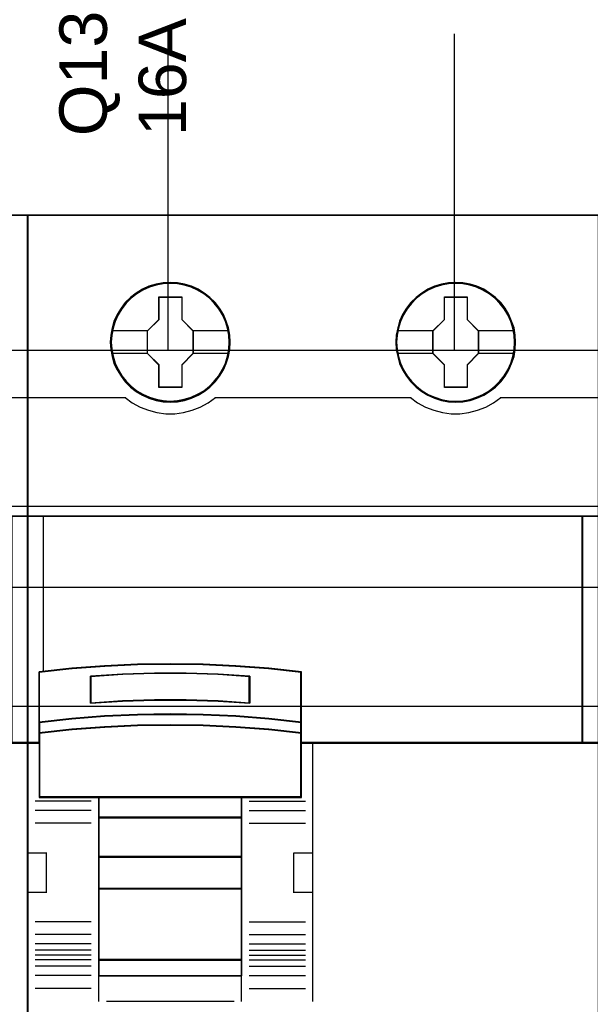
# Model space of a CAD drawing. Extents: x -631805 to -376315, y -40155 to 84873.
# Tile 14 of 256: x -618678 to -618318, y -34968 to -34346. Entities that reach past the tile are written whole.
import ezdxf

# ---------------------------------------------------------------- set-up
doc = ezdxf.new("R2010")
doc.units = 0
doc.header["$MEASUREMENT"] = 0
doc.layers.get('0').update_dxf_attribs({"color": 252})
for name, color, linetype in [('30', 7, 'Continuous'), ('45', 8, 'Continuous'), ('50', 7, 'Continuous')]:
    doc.layers.add(name, color=color, linetype=linetype)
doc.styles.get("Standard").update_dxf_attribs({"font": 'arial.ttf', "bigfont": 'BIGFONT.SHX'})

# ---------------------------------------------------------------- blocks, each defined once
blk = doc.blocks.new('*U1026')
at = {"layer": '50', "color": 7}
for points in [[(61.983887, -477.51456), (386.017439, -477.51456)], [(61.983887, -477.51456), (386.017439, -477.51456)], [(151.864631, -477.55693), (151.864631, -457.544965)], [(169.926144, -477.55693), (169.926144, -457.544965)], [(61.983887, -487.347089), (386.017439, -487.347089), (386.017439, -533.64975), (61.983887, -533.64975), (61.983887, -487.347089)]]:
    blk.add_lwpolyline(points, dxfattribs=at)
blk = doc.blocks.new('*U1027')
at = {"layer": '30', "color": 7}
blk.add_lwpolyline([(51.981526, -492.476529), (396.088727, -492.476529), (396.088727, -528.454107), (51.981526, -528.454107), (51.981526, -492.476529)], close=True, dxfattribs=at)
for points in [[(51.981526, -492.476529), (396.088727, -492.476529), (396.088727, -528.454107), (51.981526, -528.454107), (51.981526, -492.476529)], [(51.981526, -499.973403), (396.088727, -499.973403), (396.088727, -520.957234), (51.981526, -520.957234), (51.981526, -499.973403)]]:
    blk.add_lwpolyline(points, dxfattribs=at)
blk = doc.blocks.new('*U1029')
at = {"layer": '45', "color": 7}
for points in [[(143.026075, -468.992858), (106.974629, -468.992858), (106.974629, -551.996037), (143.026075, -551.996037), (143.026075, -468.992858)], [(141.984218, -487.995883), (141.984218, -502.319651), (143.026075, -502.319651), (143.026075, -487.995883), (141.984218, -487.995883)]]:
    blk.add_lwpolyline(points, close=True, dxfattribs=at)
at = {"layer": '45', "color": 139}
blk.add_lwpolyline([(143.026075, -468.992858), (106.974629, -468.992858), (106.974629, -551.996037), (143.026075, -551.996037), (143.026075, -468.992858)], close=True, dxfattribs=at)
at = {"layer": '45', "color": 59}
blk.add_lwpolyline([(143.010169, -469.008747), (106.990535, -469.008747), (106.990535, -551.977501), (143.010169, -551.977501), (143.010169, -469.008747)], close=True, dxfattribs=at)
at = {"layer": '45', "color": 139}
for points in [[(136.812046, -480.493713), (143.026075, -480.493713)], [(106.974629, -487.995883), (143.026075, -487.995883)], [(143.026075, -502.282577), (124.238179, -502.282577)]]:
    blk.add_lwpolyline(points, dxfattribs=at)
at = {"layer": '45', "color": 140}
for points in [[(141.984218, -487.995883), (141.984218, -502.319651), (143.026075, -502.319651), (143.026075, -487.995883), (141.984218, -487.995883)], [(142.000124, -488.011772), (142.000124, -502.303762), (143.010169, -502.303762), (143.010169, -488.011772), (142.000124, -488.011772)]]:
    blk.add_lwpolyline(points, close=True, dxfattribs=at)
blk = doc.blocks.new('*U1030')
at = {"layer": '45', "color": 7}
for points in [[(179.027152, -468.992858), (142.975706, -468.992858), (142.975706, -551.996037), (179.027152, -551.996037), (179.027152, -468.992858)], [(155.772259, -477.012853), (155.744595, -476.559656), (155.672668, -476.100932), (155.517748, -475.669842), (155.34623, -475.249805), (155.108317, -474.857402), (154.826142, -474.503687), (154.499704, -474.183133), (154.134535, -473.901266), (153.763834, -473.658087), (153.332272, -473.470176), (152.90071, -473.337533), (152.447016, -473.254631), (151.998855, -473.232524), (151.539628, -473.254631), (151.102533, -473.337533), (150.654372, -473.470176), (150.239408, -473.658087), (149.846576, -473.901266), (149.486941, -474.183133), (149.15497, -474.503687), (148.894926, -474.857402), (148.65148, -475.249805), (148.446765, -475.669842), (148.330575, -476.100932), (148.242049, -476.559656), (148.208852, -477.012853), (148.242049, -477.466051), (148.330575, -477.908195), (148.446765, -478.344812), (148.65148, -478.759321), (148.894926, -479.151724), (149.15497, -479.516493), (149.486941, -479.842574), (149.846576, -480.118914), (150.239408, -480.356566), (150.654372, -480.53895), (151.102533, -480.67712), (151.539628, -480.765549), (151.998855, -480.787656), (152.447016, -480.765549), (152.90071, -480.67712), (153.332272, -480.53895), (153.763834, -480.356566), (154.134535, -480.118914), (154.499704, -479.842574), (154.826142, -479.516493), (155.108317, -479.151724), (155.34623, -478.759321), (155.517748, -478.344812), (155.672668, -477.908195), (155.744595, -477.466051), (155.772259, -477.012853)], [(155.772259, -477.012853), (155.744595, -476.559656), (155.672668, -476.100932), (155.517748, -475.669842), (155.34623, -475.249805), (155.108317, -474.857402), (154.826142, -474.503687), (154.499704, -474.183133), (154.134535, -473.901266), (153.763834, -473.658087), (153.332272, -473.470176), (152.90071, -473.337533), (152.447016, -473.254631), (151.998855, -473.232524), (151.539628, -473.254631), (151.102533, -473.337533), (150.654372, -473.470176), (150.239408, -473.658087), (149.846576, -473.901266), (149.486941, -474.183133), (149.15497, -474.503687), (148.894926, -474.857402), (148.65148, -475.249805), (148.446765, -475.669842), (148.330575, -476.100932), (148.242049, -476.559656), (148.208852, -477.012853), (148.242049, -477.466051), (148.330575, -477.908195), (148.446765, -478.344812), (148.65148, -478.759321), (148.894926, -479.151724), (149.15497, -479.516493), (149.486941, -479.842574), (149.846576, -480.118914), (150.239408, -480.356566), (150.654372, -480.53895), (151.102533, -480.67712), (151.539628, -480.765549), (151.998855, -480.787656), (152.447016, -480.765549), (152.90071, -480.67712), (153.332272, -480.53895), (153.763834, -480.356566), (154.134535, -480.118914), (154.499704, -479.842574), (154.826142, -479.516493), (155.108317, -479.151724), (155.34623, -478.759321), (155.517748, -478.344812), (155.672668, -477.908195), (155.744595, -477.466051), (155.772259, -477.012853)], [(173.783402, -477.012853), (173.76127, -476.559656), (173.689341, -476.100932), (173.534416, -475.669842), (173.351826, -475.249805), (173.124973, -474.857402), (172.842789, -474.503687), (172.51634, -474.183133), (172.145628, -473.901266), (171.780449, -473.65256), (171.348873, -473.470176), (170.917298, -473.337533), (170.46359, -473.254631), (170.004349, -473.232524), (169.556175, -473.254631), (169.108, -473.337533), (168.659825, -473.470176), (168.244849, -473.65256), (167.863071, -473.901266), (167.503424, -474.183133), (167.171443, -474.503687), (166.900325, -474.857402), (166.656872, -475.249805), (166.463217, -475.669842), (166.347023, -476.100932), (166.258495, -476.559656), (166.225297, -477.012853), (166.258495, -477.466051), (166.347023, -477.908195), (166.463217, -478.344812), (166.656872, -478.759321), (166.900325, -479.151724), (167.171443, -479.516493), (167.503424, -479.842574), (167.863071, -480.118914), (168.244849, -480.356566), (168.659825, -480.53895), (169.108, -480.67712), (169.556175, -480.765549), (170.004349, -480.787656), (170.46359, -480.765549), (170.917298, -480.67712), (171.348873, -480.53895), (171.780449, -480.356566), (172.145628, -480.118914), (172.51634, -479.842574), (172.842789, -479.516493), (173.124973, -479.151724), (173.351826, -478.759321), (173.534416, -478.344812), (173.689341, -477.908195), (173.76127, -477.466051), (173.783402, -477.012853)], [(173.783402, -477.012853), (173.76127, -476.559656), (173.689341, -476.100932), (173.534416, -475.669842), (173.351826, -475.249805), (173.124973, -474.857402), (172.842789, -474.503687), (172.51634, -474.183133), (172.145628, -473.901266), (171.780449, -473.65256), (171.348873, -473.470176), (170.917298, -473.337533), (170.46359, -473.254631), (170.004349, -473.232524), (169.556175, -473.254631), (169.108, -473.337533), (168.659825, -473.470176), (168.244849, -473.65256), (167.863071, -473.901266), (167.503424, -474.183133), (167.171443, -474.503687), (166.900325, -474.857402), (166.656872, -475.249805), (166.463217, -475.669842), (166.347023, -476.100932), (166.258495, -476.559656), (166.225297, -477.012853), (166.258495, -477.466051), (166.347023, -477.908195), (166.463217, -478.344812), (166.656872, -478.759321), (166.900325, -479.151724), (167.171443, -479.516493), (167.503424, -479.842574), (167.863071, -480.118914), (168.244849, -480.356566), (168.659825, -480.53895), (169.108, -480.67712), (169.556175, -480.765549), (170.004349, -480.787656), (170.46359, -480.765549), (170.917298, -480.67712), (171.348873, -480.53895), (171.780449, -480.356566), (172.145628, -480.118914), (172.51634, -479.842574), (172.842789, -479.516493), (173.124973, -479.151724), (173.351826, -478.759321), (173.534416, -478.344812), (173.689341, -477.908195), (173.76127, -477.466051), (173.783402, -477.012853)], [(173.767496, -477.011517), (173.745457, -476.560384), (173.67383, -476.10375), (173.519558, -475.674624), (173.337737, -475.256502), (173.111838, -474.865887), (172.830841, -474.513784), (172.505767, -474.19469), (172.136615, -473.914108), (171.772973, -473.666535), (171.343214, -473.484982), (170.913455, -473.352943), (170.461657, -473.270419), (170.004349, -473.248413), (169.558061, -473.270419), (169.111773, -473.352943), (168.665485, -473.484982), (168.252255, -473.666535), (167.872083, -473.914108), (167.513951, -474.19469), (167.183367, -474.513784), (166.91339, -474.865887), (166.670962, -475.256502), (166.478121, -475.674624), (166.362417, -476.10375), (166.274261, -476.560384), (166.241203, -477.011517), (166.274261, -477.462649), (166.362417, -477.902778), (166.478121, -478.337406), (166.670962, -478.750027), (166.91339, -479.140641), (167.183367, -479.503748), (167.513951, -479.828343), (167.872083, -480.103424), (168.252255, -480.339993), (168.665485, -480.521547), (169.111773, -480.659087), (169.558061, -480.747113), (170.004349, -480.769119), (170.461657, -480.747113), (170.913455, -480.659087), (171.343214, -480.521547), (171.772973, -480.339993), (172.136615, -480.103424), (172.505767, -479.828343), (172.830841, -479.503748), (173.111838, -479.140641), (173.337737, -478.750027), (173.519558, -478.337406), (173.67383, -477.902778), (173.745457, -477.462649), (173.767496, -477.011517)], [(151.285124, -474.140834), (152.728613, -474.140834), (152.728613, -475.574198), (153.441998, -476.288112), (153.441998, -477.721475), (152.728613, -478.446458), (152.728613, -479.868753), (151.285124, -479.868753), (151.285124, -478.446458), (150.555019, -477.721475), (150.555019, -476.288112), (151.285124, -475.574198), (151.285124, -474.140834)], [(151.285124, -474.140834), (152.728613, -474.140834), (152.728613, -474.140834), (152.728613, -475.574198), (152.728613, -475.574198), (153.441998, -476.288112), (153.441998, -476.288112), (153.441998, -477.721475), (153.441998, -477.721475), (152.728613, -478.446458), (152.728613, -478.446458), (152.728613, -479.868753), (152.728613, -479.868753), (151.285124, -479.868753), (151.285124, -479.868753), (151.285124, -478.446458), (151.285124, -478.446458), (150.555019, -477.721475), (150.555019, -477.721475), (150.555019, -476.288112), (150.555019, -476.288112), (151.285124, -475.574198), (151.285124, -475.574198), (151.285124, -474.140834), (151.285124, -474.140834)], [(151.292985, -474.156723), (152.720568, -474.156723), (152.720568, -475.582134), (153.426092, -476.292088), (153.426092, -477.717499), (152.720568, -478.43846), (152.720568, -479.852864), (151.292985, -479.852864), (151.292985, -478.43846), (150.570926, -477.717499), (150.570926, -476.292088), (151.292985, -475.582134), (151.292985, -474.156723)], [(169.296538, -474.140834), (170.734454, -474.140834), (170.734454, -475.574198), (171.447839, -476.288112), (171.447839, -477.721475), (170.734454, -478.446458), (170.734454, -479.868753), (169.296538, -479.868753), (169.296538, -478.446458), (168.56086, -477.721475), (168.56086, -476.288112), (169.296538, -475.574198), (169.296538, -474.140834)], [(169.296538, -474.140834), (170.734454, -474.140834), (170.734454, -474.140834), (170.734454, -475.574198), (170.734454, -475.574198), (171.447839, -476.288112), (171.447839, -476.288112), (171.447839, -477.721475), (171.447839, -477.721475), (170.734454, -478.446458), (170.734454, -478.446458), (170.734454, -479.868753), (170.734454, -479.868753), (169.296538, -479.868753), (169.296538, -479.868753), (169.296538, -478.446458), (169.296538, -478.446458), (168.56086, -477.721475), (168.56086, -477.721475), (168.56086, -476.288112), (168.56086, -476.288112), (169.296538, -475.574198), (169.296538, -475.574198), (169.296538, -474.140834), (169.296538, -474.140834)], [(169.304338, -474.156723), (170.726409, -474.156723), (170.726409, -475.582134), (171.431933, -476.292088), (171.431933, -477.717499), (170.726409, -478.43846), (170.726409, -479.852864), (169.304338, -479.852864), (169.304338, -478.43846), (168.576766, -477.717499), (168.576766, -476.292088), (169.304338, -475.582134), (169.304338, -474.156723)], [(178.019759, -487.995883), (142.975706, -487.995883), (142.975706, -502.319651), (143.725547, -502.319651), (143.725547, -501.685612), (143.725547, -501.001953), (143.725547, -497.826244), (145.787611, -497.605709), (147.849674, -497.451334), (149.917251, -497.357607), (151.990342, -497.324526), (154.057919, -497.357607), (156.119982, -497.451334), (158.193073, -497.605709), (160.255136, -497.826244), (160.255136, -501.001953), (160.255136, -501.685612), (160.255136, -502.319651), (160.993951, -502.319651), (178.019759, -502.319651), (178.019759, -487.995883)], [(177.982644, -487.995883), (177.982644, -502.319651), (179.027152, -502.319651), (179.027152, -487.995883), (177.982644, -487.995883)], [(154.068692, -500.531746), (156.133354, -500.620552), (158.209057, -500.781513), (160.27372, -501.003528), (160.27372, -497.806517), (158.209057, -497.584502), (156.133354, -497.429092), (154.068692, -497.334735), (151.998509, -497.301433), (149.922805, -497.334735), (147.852623, -497.429092), (145.78796, -497.584502), (143.723298, -497.806517), (143.723298, -501.003528), (145.78796, -500.781513), (147.852623, -500.620552), (149.922805, -500.531746), (151.998509, -500.503995), (154.068692, -500.531746)], [(157.018247, -498.090159), (157.018247, -499.782737), (155.011502, -499.665041), (152.99923, -499.608995), (150.998014, -499.608995), (148.985741, -499.665041), (146.973469, -499.782737), (146.973469, -498.090159), (148.985741, -497.966859), (150.998014, -497.905208), (152.99923, -497.905208), (155.011502, -497.966859), (157.018247, -498.090159)], [(152.99923, -499.608995), (155.011502, -499.665041), (157.018247, -499.782737), (157.018247, -498.090159), (155.011502, -497.966859), (152.99923, -497.905208), (150.998014, -497.905208), (148.985741, -497.966859), (146.973469, -498.090159), (146.973469, -499.782737), (148.985741, -499.665041), (150.998014, -499.608995), (152.99923, -499.608995)], [(152.994462, -499.596047), (154.99983, -499.651144), (156.999689, -499.766848), (156.999689, -498.102917), (154.99983, -497.981704), (152.994462, -497.921097), (151.000112, -497.921097), (148.994744, -497.981704), (146.989375, -498.102917), (146.989375, -499.766848), (148.994744, -499.651144), (151.000112, -499.596047), (152.994462, -499.596047)], [(156.133354, -501.301356), (158.209057, -501.460047), (160.27372, -501.686747), (160.27372, -500.983976), (158.209057, -500.757276), (156.133354, -500.592918), (154.068692, -500.502238), (151.998509, -500.4739), (149.922805, -500.502238), (147.852623, -500.592918), (145.78796, -500.757276), (143.723298, -500.983976), (143.723298, -501.686747), (145.78796, -501.460047), (147.852623, -501.301356), (149.922805, -501.205009), (151.998509, -501.171004), (154.068692, -501.205009), (156.133354, -501.301356)], [(156.124081, -501.295565), (158.19513, -501.450097), (160.255162, -501.670858), (160.255162, -500.9865), (158.19513, -500.76574), (156.124081, -500.605688), (154.064049, -500.517384), (151.998509, -500.489789), (149.92746, -500.517384), (147.86192, -500.605688), (145.801888, -500.76574), (143.741855, -500.9865), (143.741855, -501.670858), (145.801888, -501.450097), (147.86192, -501.295565), (149.92746, -501.201742), (151.998509, -501.168628), (154.064049, -501.201742), (156.124081, -501.295565)], [(143.723298, -502.293525), (143.723298, -505.746339), (147.47723, -505.746339), (156.508747, -505.746339), (160.27372, -505.746339), (160.27372, -502.293525), (160.27372, -501.656167), (158.209057, -501.434477), (156.133354, -501.279295), (154.068692, -501.185077), (151.998509, -501.151823), (149.922805, -501.185077), (147.852623, -501.279295), (145.78796, -501.434477), (143.723298, -501.656167), (143.723298, -502.293525)], [(143.741855, -502.301517), (143.741855, -505.730451), (147.487369, -505.730451), (156.498633, -505.730451), (160.255162, -505.730451), (160.255162, -502.301517), (160.255162, -501.668568), (158.19513, -501.448411), (156.124081, -501.294302), (154.064049, -501.200736), (151.998509, -501.167712), (149.92746, -501.200736), (147.86192, -501.294302), (145.801888, -501.448411), (143.741855, -501.668568), (143.741855, -502.301517)], [(156.517201, -505.709266), (147.469213, -505.709266), (147.469213, -507.022741), (156.517201, -507.022741), (156.517201, -505.709266)], [(156.498643, -505.727803), (147.485119, -505.727803), (147.485119, -507.004204), (156.498643, -507.004204), (156.498643, -505.727803)], [(156.517201, -506.985667), (147.469213, -506.985667), (147.469213, -509.511989), (156.517201, -509.511989), (156.517201, -506.985667)], [(156.498643, -507.001556), (147.485119, -507.001556), (147.485119, -509.4961), (156.498643, -509.4961), (156.498643, -507.001556)], [(156.517201, -509.477563), (147.469213, -509.477563), (147.469213, -511.519276), (156.517201, -511.519276), (156.517201, -509.477563)], [(156.498643, -509.493452), (147.485119, -509.493452), (147.485119, -511.503387), (156.498643, -511.503387), (156.498643, -509.493452)], [(156.517201, -511.484851), (147.469213, -511.484851), (147.469213, -516.013163), (156.517201, -516.013163), (156.517201, -511.484851)], [(156.498643, -511.500739), (147.485119, -511.500739), (147.485119, -515.997275), (156.498643, -515.997275), (156.498643, -511.500739)], [(156.517201, -515.978738), (147.469213, -515.978738), (147.469213, -517.008863), (156.517201, -517.008863), (156.517201, -515.978738)], [(156.498643, -515.994626), (147.485119, -515.994626), (147.485119, -516.992974), (156.498643, -516.992974), (156.498643, -515.994626)]]:
    blk.add_lwpolyline(points, close=True, dxfattribs=at)
at = {"layer": '45', "color": 139}
for points in [[(179.027152, -468.992858), (142.975706, -468.992858), (142.975706, -551.996037), (179.027152, -551.996037), (179.027152, -468.992858)], [(155.72189, -477.012969), (155.688695, -476.559771), (155.600174, -476.117627), (155.478459, -475.692063), (155.290354, -475.28308), (155.063521, -474.90173), (154.77583, -474.548015), (154.466009, -474.232987), (154.106396, -473.95112), (153.71912, -473.718995), (153.315247, -473.53661), (152.883711, -473.403967), (152.446642, -473.321065), (151.998509, -473.293431), (151.550375, -473.321065), (151.107774, -473.403967), (150.676238, -473.53661), (150.272365, -473.718995), (149.885089, -473.95112), (149.531008, -474.232987), (149.221188, -474.548015), (148.944562, -474.90173), (148.706664, -475.28308), (148.518558, -475.692063), (148.385778, -476.117627), (148.308323, -476.559771), (148.275128, -477.012969), (148.308323, -477.455113), (148.385778, -477.897257), (148.518558, -478.322821), (148.706664, -478.737331), (148.944562, -479.124207), (149.221188, -479.466869), (149.531008, -479.787423), (149.885089, -480.06929), (150.272365, -480.295889), (150.676238, -480.478274), (151.107774, -480.610917), (151.550375, -480.693819), (151.998509, -480.721453), (152.446642, -480.693819), (152.883711, -480.610917), (153.315247, -480.478274), (153.71912, -480.295889), (154.106396, -480.06929), (154.466009, -479.787423), (154.77583, -479.466869), (155.063521, -479.124207), (155.290354, -478.737331), (155.478459, -478.322821), (155.600174, -477.897257), (155.688695, -477.455113), (155.72189, -477.012969)], [(173.722428, -477.012738), (173.694755, -476.565067), (173.6062, -476.122923), (173.473369, -475.697359), (173.290725, -475.288376), (173.05827, -474.907027), (172.781537, -474.553311), (172.466062, -474.232757), (172.106309, -473.95089), (171.724418, -473.724291), (171.314853, -473.541906), (170.89422, -473.409263), (170.451447, -473.326361), (170.00314, -473.298727), (169.554833, -473.326361), (169.106526, -473.409263), (168.685892, -473.541906), (168.276328, -473.724291), (167.894437, -473.95089), (167.540219, -474.232757), (167.213674, -474.553311), (166.948011, -474.907027), (166.71002, -475.288376), (166.521842, -475.697359), (166.40008, -476.122923), (166.311525, -476.565067), (166.278317, -477.012738), (166.311525, -477.460409), (166.40008, -477.902553), (166.521842, -478.328117), (166.71002, -478.742627), (166.948011, -479.123976), (167.213674, -479.472165), (167.540219, -479.787193), (167.894437, -480.06906), (168.276328, -480.301185), (168.685892, -480.48357), (169.106526, -480.616213), (169.554833, -480.699115), (170.00314, -480.726749), (170.451447, -480.699115), (170.89422, -480.616213), (171.314853, -480.48357), (171.724418, -480.301185), (172.106309, -480.06906), (172.466062, -479.787193), (172.781537, -479.472165), (173.05827, -479.123976), (173.290725, -478.742627), (173.473369, -478.328117), (173.6062, -477.902553), (173.694755, -477.460409), (173.722428, -477.012738)], [(178.001201, -488.011772), (142.991612, -488.011772), (142.991612, -502.303762), (143.740716, -502.303762), (143.740716, -501.67113), (143.740716, -500.988987), (143.740716, -497.820324), (145.800751, -497.600278), (147.860787, -497.446246), (149.926331, -497.352726), (151.997383, -497.319719), (154.062926, -497.352726), (156.122962, -497.446246), (158.194014, -497.600278), (160.254049, -497.820324), (160.254049, -500.988987), (160.254049, -501.67113), (160.254049, -502.303762), (160.992137, -502.303762), (178.001201, -502.303762), (178.001201, -488.011772)], [(143.741855, -502.301517), (143.741855, -505.730451), (147.487369, -505.730451), (156.498633, -505.730451), (160.255162, -505.730451), (160.255162, -502.301517), (160.255162, -501.668568), (158.19513, -501.448411), (156.124081, -501.294302), (154.064049, -501.200736), (151.998509, -501.167712), (149.92746, -501.200736), (147.86192, -501.294302), (145.801888, -501.448411), (143.741855, -501.668568), (143.741855, -502.301517)], [(156.511899, -511.482202), (147.466562, -511.482202), (147.466562, -516.015811), (156.511899, -516.015811), (156.511899, -511.482202)], [(156.493341, -511.500739), (147.485119, -511.500739), (147.485119, -515.997275), (156.493341, -515.997275), (156.493341, -511.500739)]]:
    blk.add_lwpolyline(points, close=True, dxfattribs=at)
at = {"layer": '45', "color": 59}
for points in [[(179.011246, -469.008747), (142.991612, -469.008747), (142.991612, -551.977501), (179.011246, -551.977501), (179.011246, -469.008747)], [(154.068692, -500.531746), (156.133354, -500.620552), (158.209057, -500.781513), (160.27372, -501.003528), (160.27372, -497.806517), (158.209057, -497.584502), (156.133354, -497.429092), (154.068692, -497.334735), (151.998509, -497.301433), (149.922805, -497.334735), (147.852623, -497.429092), (145.78796, -497.584502), (143.723298, -497.806517), (143.723298, -501.003528), (145.78796, -500.781513), (147.852623, -500.620552), (149.922805, -500.531746), (151.998509, -500.503995), (154.068692, -500.531746)], [(157.018247, -498.090159), (157.018247, -499.782737), (155.011502, -499.665041), (152.99923, -499.608995), (150.998014, -499.608995), (148.985741, -499.665041), (146.973469, -499.782737), (146.973469, -498.090159), (148.985741, -497.966859), (150.998014, -497.905208), (152.99923, -497.905208), (155.011502, -497.966859), (157.018247, -498.090159)], [(152.99923, -499.608995), (155.011502, -499.665041), (157.018247, -499.782737), (157.018247, -498.090159), (155.011502, -497.966859), (152.99923, -497.905208), (150.998014, -497.905208), (148.985741, -497.966859), (146.973469, -498.090159), (146.973469, -499.782737), (148.985741, -499.665041), (150.998014, -499.608995), (152.99923, -499.608995)], [(152.994462, -499.596047), (154.99983, -499.651144), (156.999689, -499.766848), (156.999689, -498.102917), (154.99983, -497.981704), (152.994462, -497.921097), (151.000112, -497.921097), (148.994744, -497.981704), (146.989375, -498.102917), (146.989375, -499.766848), (148.994744, -499.651144), (151.000112, -499.596047), (152.994462, -499.596047)], [(156.133354, -501.301356), (158.209057, -501.460047), (160.27372, -501.686747), (160.27372, -500.983976), (158.209057, -500.757276), (156.133354, -500.592918), (154.068692, -500.502238), (151.998509, -500.4739), (149.922805, -500.502238), (147.852623, -500.592918), (145.78796, -500.757276), (143.723298, -500.983976), (143.723298, -501.686747), (145.78796, -501.460047), (147.852623, -501.301356), (149.922805, -501.205009), (151.998509, -501.171004), (154.068692, -501.205009), (156.133354, -501.301356)], [(156.124081, -501.295565), (158.19513, -501.450097), (160.255162, -501.670858), (160.255162, -500.9865), (158.19513, -500.76574), (156.124081, -500.605688), (154.064049, -500.517384), (151.998509, -500.489789), (149.92746, -500.517384), (147.86192, -500.605688), (145.801888, -500.76574), (143.741855, -500.9865), (143.741855, -501.670858), (145.801888, -501.450097), (147.86192, -501.295565), (149.92746, -501.201742), (151.998509, -501.168628), (154.064049, -501.201742), (156.124081, -501.295565)], [(143.723298, -502.293525), (143.723298, -505.746339), (147.47723, -505.746339), (156.508747, -505.746339), (160.27372, -505.746339), (160.27372, -502.293525), (160.27372, -501.656167), (158.209057, -501.434477), (156.133354, -501.279295), (154.068692, -501.185077), (151.998509, -501.151823), (149.922805, -501.185077), (147.852623, -501.279295), (145.78796, -501.434477), (143.723298, -501.656167), (143.723298, -502.293525)], [(156.517201, -505.709266), (147.469213, -505.709266), (147.469213, -507.022741), (156.517201, -507.022741), (156.517201, -505.709266)], [(156.498643, -505.727803), (147.485119, -505.727803), (147.485119, -507.004204), (156.498643, -507.004204), (156.498643, -505.727803)], [(156.517201, -506.985667), (147.469213, -506.985667), (147.469213, -509.511989), (156.517201, -509.511989), (156.517201, -506.985667)], [(156.498643, -507.001556), (147.485119, -507.001556), (147.485119, -509.4961), (156.498643, -509.4961), (156.498643, -507.001556)], [(156.517201, -509.477563), (147.469213, -509.477563), (147.469213, -511.519276), (156.517201, -511.519276), (156.517201, -509.477563)], [(156.498643, -509.493452), (147.485119, -509.493452), (147.485119, -511.503387), (156.498643, -511.503387), (156.498643, -509.493452)], [(156.517201, -511.484851), (147.469213, -511.484851), (147.469213, -516.013163), (156.517201, -516.013163), (156.517201, -511.484851)], [(156.498643, -511.500739), (147.485119, -511.500739), (147.485119, -515.997275), (156.498643, -515.997275), (156.498643, -511.500739)], [(156.517201, -515.978738), (147.469213, -515.978738), (147.469213, -517.008863), (156.517201, -517.008863), (156.517201, -515.978738)], [(156.498643, -515.994626), (147.485119, -515.994626), (147.485119, -516.992974), (156.498643, -516.992974), (156.498643, -515.994626)]]:
    blk.add_lwpolyline(points, close=True, dxfattribs=at)
at = {"layer": '45', "color": 140}
for points in [[(155.756353, -477.011517), (155.728805, -476.560384), (155.657181, -476.10375), (155.502913, -475.674624), (155.332116, -475.256502), (155.095204, -474.865887), (154.814215, -474.513784), (154.48915, -474.19469), (154.125518, -473.914108), (153.756376, -473.672037), (153.326629, -473.484982), (152.896881, -473.352943), (152.445096, -473.270419), (151.99882, -473.248413), (151.541525, -473.270419), (151.106268, -473.352943), (150.659992, -473.484982), (150.246774, -473.672037), (149.855594, -473.914108), (149.497471, -474.19469), (149.166896, -474.513784), (148.907946, -474.865887), (148.665525, -475.256502), (148.46167, -475.674624), (148.345969, -476.10375), (148.257816, -476.560384), (148.224758, -477.011517), (148.257816, -477.462649), (148.345969, -477.902778), (148.46167, -478.337406), (148.665525, -478.750027), (148.907946, -479.140641), (149.166896, -479.503748), (149.497471, -479.828343), (149.855594, -480.103424), (150.246774, -480.339993), (150.659992, -480.521547), (151.106268, -480.659087), (151.541525, -480.747113), (151.99882, -480.769119), (152.445096, -480.747113), (152.896881, -480.659087), (153.326629, -480.521547), (153.756376, -480.339993), (154.125518, -480.103424), (154.48915, -479.828343), (154.814215, -479.503748), (155.095204, -479.140641), (155.332116, -478.750027), (155.502913, -478.337406), (155.657181, -477.902778), (155.728805, -477.462649), (155.756353, -477.011517)], [(178.019759, -487.995883), (142.975706, -487.995883), (142.975706, -502.319651), (143.725547, -502.319651), (143.725547, -501.685612), (143.725547, -501.001953), (143.725547, -497.826244), (145.787611, -497.605709), (147.849674, -497.451334), (149.917251, -497.357607), (151.990342, -497.324526), (154.057919, -497.357607), (156.119982, -497.451334), (158.193073, -497.605709), (160.255136, -497.826244), (160.255136, -501.001953), (160.255136, -501.685612), (160.255136, -502.319651), (160.993951, -502.319651), (178.019759, -502.319651), (178.019759, -487.995883)], [(177.982644, -487.995883), (177.982644, -502.319651), (179.027152, -502.319651), (179.027152, -487.995883), (177.982644, -487.995883)], [(178.001201, -488.011772), (178.001201, -502.303762), (179.011246, -502.303762), (179.011246, -488.011772), (178.001201, -488.011772)]]:
    blk.add_lwpolyline(points, close=True, dxfattribs=at)
at = {"layer": '45', "color": 7}
for points in [[(148.28043, -476.275232), (150.589483, -476.275232)], [(153.407535, -476.275232), (155.705983, -476.275232)], [(166.296875, -476.275232), (168.595323, -476.275232)], [(171.413375, -476.275232), (173.711824, -476.275232)], [(148.28043, -477.699929), (150.589483, -477.699929)], [(153.407535, -477.699929), (155.705983, -477.699929)], [(166.296875, -477.699929), (168.595323, -477.699929)], [(171.413375, -477.699929), (173.711824, -477.699929)]]:
    blk.add_lwpolyline(points, dxfattribs=at)
at = {"layer": '45', "color": 139}
for points in [[(142.975706, -480.493713), (149.184433, -480.493713)], [(149.14997, -480.493713), (149.598864, -480.829629), (150.097636, -481.097223), (150.618575, -481.302189), (151.156139, -481.45022), (151.721414, -481.518542), (152.275604, -481.518542), (152.829794, -481.45022), (153.378443, -481.302189), (153.89384, -481.097223), (154.398153, -480.829629), (154.847048, -480.493713)], [(154.812584, -480.493713), (167.190274, -480.493713)], [(167.155811, -480.493713), (167.604724, -480.829629), (168.097974, -481.097223), (168.624477, -481.302189), (169.173149, -481.45022), (169.72182, -481.518542), (170.276034, -481.518542), (170.830248, -481.45022), (171.37892, -481.302189), (171.899881, -481.097223), (172.387589, -480.829629), (172.847586, -480.493713)], [(172.810472, -480.493713), (179.027152, -480.493713)], [(142.975706, -487.995883), (179.027152, -487.995883)], [(177.982644, -502.319651), (177.982644, -487.995883)], [(160.27372, -497.836357), (158.209057, -497.601226), (156.133354, -497.436634), (154.068692, -497.336703), (151.998509, -497.301433), (149.922805, -497.336703), (147.852623, -497.436634), (145.78796, -497.601226), (143.723298, -497.836357)], [(143.723298, -497.801931), (143.723298, -505.746339)], [(160.236605, -505.746339), (160.236605, -497.801931)], [(157.018247, -498.122355), (155.011502, -497.977591), (152.99923, -497.905208), (150.998014, -497.905208), (148.985741, -497.977591), (146.973469, -498.122355)], [(146.973469, -499.782737), (146.973469, -498.08793)], [(156.981132, -499.782737), (156.981132, -498.08793)], [(157.018247, -499.782737), (155.011502, -499.644607), (152.99923, -499.57883), (150.998014, -499.57883), (148.985741, -499.644607), (146.973469, -499.782737)], [(160.27372, -501.003528), (158.209057, -500.768138), (156.133354, -500.59748), (154.068692, -500.503324), (151.998509, -500.4739), (149.922805, -500.503324), (147.852623, -500.59748), (145.78796, -500.768138), (143.723298, -501.003528)], [(160.27372, -501.686747), (158.209057, -501.451616), (156.133354, -501.287024), (154.068692, -501.187093), (151.998509, -501.151823), (149.922805, -501.187093), (147.852623, -501.287024), (145.78796, -501.451616), (143.723298, -501.686747)], [(143.760413, -502.282577), (142.975706, -502.282577)], [(179.027152, -502.282577), (160.236605, -502.282577)], [(160.976244, -502.282577), (160.976244, -518.626874)], [(160.27372, -505.709266), (143.723298, -505.709266)], [(147.469213, -505.709266), (147.469213, -517.008863)], [(147.469213, -505.709266), (156.517201, -505.709266)], [(156.480086, -505.709266), (156.480086, -517.008863)], [(147.010583, -505.968783), (143.47145, -505.968783)], [(156.981132, -505.968783), (160.525568, -505.968783)], [(147.010583, -506.572558), (143.47145, -506.572558)], [(147.469213, -506.985667), (156.517201, -506.985667)], [(156.981132, -506.572558), (160.525568, -506.572558)], [(147.010583, -507.372295), (143.47145, -507.372295)], [(156.981132, -507.372295), (160.525568, -507.372295)], [(142.975706, -509.236583), (144.205787, -509.236583)], [(144.171323, -509.236583), (144.171323, -511.762905)], [(147.469213, -509.477563), (156.517201, -509.477563)], [(159.785929, -511.762905), (159.785929, -509.236583)], [(159.785929, -509.236583), (161.010708, -509.236583)], [(147.466562, -511.482202), (156.511899, -511.482202)], [(147.469213, -511.484851), (156.517201, -511.484851)], [(142.975706, -511.728479), (144.205787, -511.728479)], [(159.785929, -511.728479), (161.010708, -511.728479)], [(147.010583, -513.592767), (143.47145, -513.592767)], [(156.981132, -513.592767), (160.525568, -513.592767)], [(147.010583, -514.395152), (143.47145, -514.395152)], [(156.981132, -514.395152), (160.525568, -514.395152)], [(147.010583, -514.988335), (143.47145, -514.988335)], [(156.981132, -514.988335), (160.525568, -514.988335)], [(147.010583, -515.390851), (143.47145, -515.390851)], [(147.010583, -515.692739), (143.47145, -515.692739)], [(156.981132, -515.390851), (160.525568, -515.390851)], [(156.981132, -515.692739), (160.525568, -515.692739)], [(147.010583, -515.994626), (143.47145, -515.994626)], [(147.010583, -516.391847), (143.47145, -516.391847)], [(147.466562, -515.976089), (156.511899, -515.976089)], [(147.469213, -515.978738), (156.517201, -515.978738)], [(156.981132, -515.994626), (160.525568, -515.994626)], [(156.981132, -516.391847), (160.525568, -516.391847)], [(147.010583, -516.990326), (143.47145, -516.990326)], [(147.469213, -516.974437), (156.517201, -516.974437)], [(147.469213, -516.974437), (147.469213, -518.626874)], [(156.480086, -516.974437), (156.480086, -518.626874)], [(156.981132, -516.990326), (160.525568, -516.990326)], [(147.010583, -517.792711), (143.47145, -517.792711)], [(156.981132, -517.792711), (160.525568, -517.792711)], [(147.970259, -518.592448), (156.021457, -518.592448)]]:
    blk.add_lwpolyline(points, dxfattribs=at)
at = {"layer": '45', "color": 140}
blk.add_lwpolyline([(143.972495, -487.995883), (143.972495, -497.804579)], dxfattribs=at)

msp = doc.modelspace()

# ---------------------------------------------------------------- block references
at = {"xscale": 10, "yscale": 10, "zscale": 10}
for name in ['*U1027', '*U1026', '*U1029']:
    msp.add_blockref(name, (-620103.09, -29779.66), dxfattribs=at)
ref = msp.add_blockref('*U1030', (-620103.09, -29779.66), dxfattribs=dict(xscale=10, yscale=10, zscale=10))
ref.add_attrib('Oznaczenie', 'Q13', (-618623.09, -34419.66), dxfattribs={"height": 30, "rotation": 90, "flags": 2})
ref.add_attrib('Pr¹d znamionowy', '16A', (-618573.09, -34419.66), dxfattribs={"height": 30, "rotation": 90, "flags": 2})

doc.saveas('drawing.dxf')
